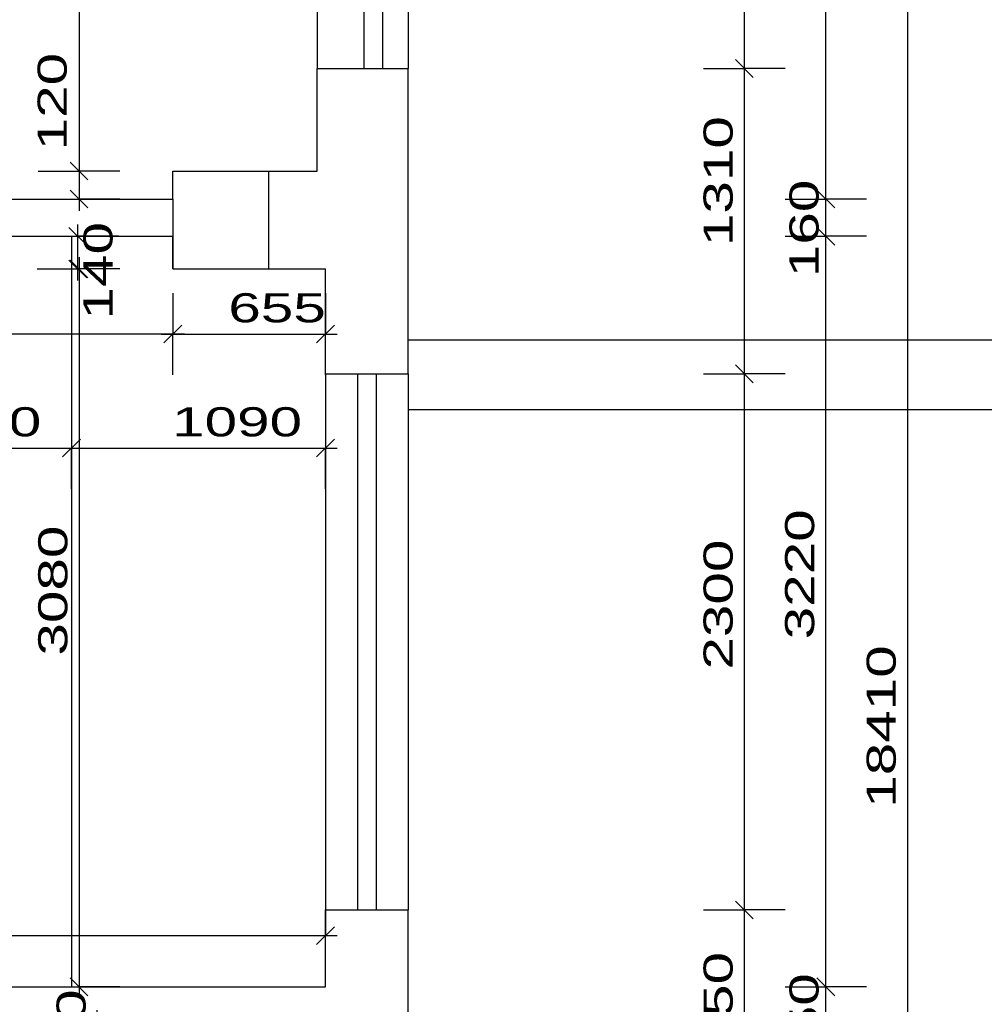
# Model space of a CAD drawing. Extents: x -196363 to 398972, y -489949 to -260582.
# Tile 66 of 256: x 85616 to 89756, y -380228 to -376003. Entities that reach past the tile are written whole.
import ezdxf

# ---------------------------------------------------------------- set-up
doc = ezdxf.new("R2010")
doc.units = 0
doc.header["$MEASUREMENT"] = 0
for name, color, linetype in [('koty', 1, 'Continuous'), ('noszdiv', 1, 'Continuous'), ('okna', 2, 'Continuous')]:
    doc.layers.add(name, color=color, linetype=linetype)
doc.styles.add('SPIRITTXTSTYLE1', font='ROMAN')
doc.dimstyles.new('SPIRITSTYLE206', dxfattribs={"dimtxt": 125, "dimasz": 12.7, "dimexe": 175, "dimexo": 1267.367798, "dimgap": 50, "dimtad": 1, "dimdec": 3, "dimzin": 0, "dimdsep": 46, "dimlunit": 7, "dimtxsty": 'SPIRITTXTSTYLE1', "dimblk1": '_TICKMARKS206', "dimblk2": '_TICKMARKS206', "dimsah": 1, "dimcen": 0.09, "dimdle": 50, "dimclrd": 1, "dimclre": 1, "dimclrt": 1, "dimadec": 0, "dimazin": 0, "dimtfac": 1, "dimtdec": 4, "dimtofl": 0, "dimtmove": 1, "dimatfit": 0, "dimfxl": 0, "dimtolj": 1, "dimtzin": 0, "dimarcsym": 0})
doc.dimstyles.new('SPIRITSTYLE211', dxfattribs={"dimtxt": 125, "dimasz": 12.7, "dimexe": 175, "dimexo": 1972.372803, "dimgap": 50, "dimtad": 1, "dimdec": 3, "dimzin": 0, "dimdsep": 46, "dimlunit": 7, "dimtxsty": 'SPIRITTXTSTYLE1', "dimblk1": '_TICKMARKS211', "dimblk2": '_TICKMARKS211', "dimsah": 1, "dimcen": 0.09, "dimdle": 50, "dimclrd": 1, "dimclre": 1, "dimclrt": 1, "dimadec": 0, "dimazin": 0, "dimtfac": 1, "dimtdec": 4, "dimtofl": 0, "dimtmove": 1, "dimatfit": 0, "dimfxl": 0, "dimtolj": 1, "dimtzin": 0, "dimarcsym": 0})
doc.dimstyles.new('SPIRITSTYLE212', dxfattribs={"dimtxt": 125, "dimasz": 12.7, "dimexe": 175, "dimexo": 3832.364746, "dimgap": 50, "dimtad": 1, "dimdec": 3, "dimzin": 0, "dimdsep": 46, "dimlunit": 7, "dimtxsty": 'SPIRITTXTSTYLE1', "dimblk1": '_TICKMARKS212', "dimblk2": '_TICKMARKS212', "dimsah": 1, "dimcen": 0.09, "dimdle": 50, "dimclrd": 1, "dimclre": 1, "dimclrt": 1, "dimadec": 0, "dimazin": 0, "dimtfac": 1, "dimtdec": 4, "dimtofl": 0, "dimtmove": 1, "dimatfit": 0, "dimfxl": 0, "dimtolj": 1, "dimtzin": 0, "dimarcsym": 0})
doc.dimstyles.new('SPIRITSTYLE213', dxfattribs={"dimtxt": 125, "dimasz": 12.7, "dimexe": 175, "dimexo": 3062.365234, "dimgap": 50, "dimtad": 1, "dimdec": 3, "dimzin": 0, "dimdsep": 46, "dimlunit": 7, "dimtxsty": 'SPIRITTXTSTYLE1', "dimblk1": '_TICKMARKS213', "dimblk2": '_TICKMARKS213', "dimsah": 1, "dimcen": 0.09, "dimdle": 50, "dimclrd": 1, "dimclre": 1, "dimclrt": 1, "dimadec": 0, "dimazin": 0, "dimtfac": 1, "dimtdec": 4, "dimtofl": 0, "dimtmove": 1, "dimatfit": 0, "dimfxl": 0, "dimtolj": 1, "dimtzin": 0, "dimarcsym": 0})
doc.dimstyles.new('SPIRITSTYLE214', dxfattribs={"dimtxt": 125, "dimasz": 12.7, "dimexe": 175, "dimexo": 2627.315674, "dimgap": 50, "dimtad": 1, "dimdec": 3, "dimzin": 0, "dimdsep": 46, "dimlunit": 7, "dimtxsty": 'SPIRITTXTSTYLE1', "dimblk1": '_TICKMARKS214', "dimblk2": '_TICKMARKS214', "dimsah": 1, "dimcen": 0.09, "dimdle": 50, "dimclrd": 1, "dimclre": 1, "dimclrt": 1, "dimadec": 0, "dimazin": 0, "dimtfac": 1, "dimtdec": 4, "dimtofl": 0, "dimtmove": 1, "dimatfit": 0, "dimfxl": 0, "dimtolj": 1, "dimtzin": 0, "dimarcsym": 0})
doc.dimstyles.new('SPIRITSTYLE216', dxfattribs={"dimtxt": 125, "dimasz": 12.7, "dimexe": 175, "dimexo": 1967.368408, "dimgap": 50, "dimtad": 1, "dimdec": 3, "dimzin": 0, "dimdsep": 46, "dimlunit": 7, "dimtxsty": 'SPIRITTXTSTYLE1', "dimblk1": '_TICKMARKS216', "dimblk2": '_TICKMARKS216', "dimsah": 1, "dimcen": 0.09, "dimdle": 50, "dimclrd": 1, "dimclre": 1, "dimclrt": 1, "dimadec": 0, "dimazin": 0, "dimtfac": 1, "dimtdec": 4, "dimtofl": 0, "dimtmove": 1, "dimatfit": 0, "dimfxl": 0, "dimtolj": 1, "dimtzin": 0, "dimarcsym": 0})
doc.dimstyles.new('SPIRITSTYLE26', dxfattribs={"dimtxt": 125, "dimasz": 12.7, "dimexe": 175, "dimexo": -175, "dimgap": 50, "dimtad": 1, "dimdec": 3, "dimzin": 0, "dimdsep": 46, "dimlunit": 7, "dimtxsty": 'SPIRITTXTSTYLE1', "dimblk1": '_TICKMARKS26', "dimblk2": '_TICKMARKS26', "dimsah": 1, "dimcen": 0.09, "dimdle": 50, "dimclrd": 1, "dimclre": 1, "dimclrt": 1, "dimadec": 0, "dimazin": 0, "dimtfac": 1, "dimtdec": 4, "dimtofl": 0, "dimtmove": 1, "dimatfit": 0, "dimfxl": 0, "dimtolj": 1, "dimtzin": 0, "dimarcsym": 0})
doc.dimstyles.new('SPIRITSTYLE274', dxfattribs={"dimtxt": 125, "dimasz": 12.7, "dimexe": 175, "dimexo": 154.139603, "dimgap": 50, "dimtad": 1, "dimdec": 3, "dimzin": 0, "dimdsep": 46, "dimlunit": 7, "dimtxsty": 'SPIRITTXTSTYLE1', "dimblk1": '_TICKMARKS274', "dimblk2": '_TICKMARKS274', "dimsah": 1, "dimcen": 0.09, "dimdle": 50, "dimclrd": 1, "dimclre": 1, "dimclrt": 1, "dimadec": 0, "dimazin": 0, "dimtfac": 1, "dimtdec": 4, "dimtofl": 0, "dimtmove": 1, "dimatfit": 0, "dimfxl": 0, "dimtolj": 1, "dimtzin": 0, "dimarcsym": 0})
doc.dimstyles.new('SPIRITSTYLE292', dxfattribs={"dimtxt": 125, "dimasz": 12.7, "dimexe": 175, "dimexo": 227.629684, "dimgap": 50, "dimtad": 1, "dimdec": 3, "dimzin": 0, "dimdsep": 46, "dimlunit": 7, "dimtxsty": 'SPIRITTXTSTYLE1', "dimblk1": '_TICKMARKS292', "dimblk2": '_TICKMARKS292', "dimsah": 1, "dimcen": 0.09, "dimdle": 50, "dimclrd": 1, "dimclre": 1, "dimclrt": 1, "dimadec": 0, "dimazin": 0, "dimtfac": 1, "dimtdec": 4, "dimtofl": 0, "dimtmove": 1, "dimatfit": 0, "dimfxl": 0, "dimtolj": 1, "dimtzin": 0, "dimarcsym": 0})
doc.dimstyles.new('SPIRITSTYLE293', dxfattribs={"dimtxt": 125, "dimasz": 12.7, "dimexe": 175, "dimexo": 307.575195, "dimgap": 50, "dimtad": 1, "dimdec": 3, "dimzin": 0, "dimdsep": 46, "dimlunit": 7, "dimtxsty": 'SPIRITTXTSTYLE1', "dimblk1": '_TICKMARKS293', "dimblk2": '_TICKMARKS293', "dimsah": 1, "dimcen": 0.09, "dimdle": 50, "dimclrd": 1, "dimclre": 1, "dimclrt": 1, "dimadec": 0, "dimazin": 0, "dimtfac": 1, "dimtdec": 4, "dimtofl": 0, "dimtmove": 1, "dimatfit": 0, "dimfxl": 0, "dimtolj": 1, "dimtzin": 0, "dimarcsym": 0})
doc.dimstyles.new('SPIRITSTYLE294', dxfattribs={"dimtxt": 125, "dimasz": 12.7, "dimexe": 175, "dimexo": 232.590622, "dimgap": 50, "dimtad": 1, "dimdec": 3, "dimzin": 0, "dimdsep": 46, "dimlunit": 7, "dimtxsty": 'SPIRITTXTSTYLE1', "dimblk1": '_TICKMARKS294', "dimblk2": '_TICKMARKS294', "dimsah": 1, "dimcen": 0.09, "dimdle": 50, "dimclrd": 1, "dimclre": 1, "dimclrt": 1, "dimadec": 0, "dimazin": 0, "dimtfac": 1, "dimtdec": 4, "dimtofl": 0, "dimtmove": 1, "dimatfit": 0, "dimfxl": 0, "dimtolj": 1, "dimtzin": 0, "dimarcsym": 0})
doc.dimstyles.new('SPIRITSTYLE295', dxfattribs={"dimtxt": 125, "dimasz": 12.7, "dimexe": 175, "dimexo": 104.201561, "dimgap": 50, "dimtad": 1, "dimdec": 3, "dimzin": 0, "dimdsep": 46, "dimlunit": 7, "dimtxsty": 'SPIRITTXTSTYLE1', "dimblk1": '_TICKMARKS295', "dimblk2": '_TICKMARKS295', "dimsah": 1, "dimcen": 0.09, "dimdle": 50, "dimclrd": 1, "dimclre": 1, "dimclrt": 1, "dimadec": 0, "dimazin": 0, "dimtfac": 1, "dimtdec": 4, "dimtofl": 0, "dimtmove": 1, "dimatfit": 0, "dimfxl": 0, "dimtolj": 1, "dimtzin": 0, "dimarcsym": 0})
doc.dimstyles.new('SPIRITSTYLE296', dxfattribs={"dimtxt": 125, "dimasz": 12.7, "dimexe": 175, "dimexo": 244.228561, "dimgap": 50, "dimtad": 1, "dimdec": 3, "dimzin": 0, "dimdsep": 46, "dimlunit": 7, "dimtxsty": 'SPIRITTXTSTYLE1', "dimblk1": '_TICKMARKS296', "dimblk2": '_TICKMARKS296', "dimsah": 1, "dimcen": 0.09, "dimdle": 50, "dimclrd": 1, "dimclre": 1, "dimclrt": 1, "dimadec": 0, "dimazin": 0, "dimtfac": 1, "dimtdec": 4, "dimtofl": 0, "dimtmove": 1, "dimatfit": 0, "dimfxl": 0, "dimtolj": 1, "dimtzin": 0, "dimarcsym": 0})
doc.dimstyles.new('SPIRITSTYLE302', dxfattribs={"dimtxt": 125, "dimasz": 12.7, "dimexe": 175, "dimexo": 44.546288, "dimgap": 50, "dimtad": 1, "dimdec": 3, "dimzin": 0, "dimdsep": 46, "dimlunit": 7, "dimtxsty": 'SPIRITTXTSTYLE1', "dimblk1": '_TICKMARKS302', "dimblk2": '_TICKMARKS302', "dimsah": 1, "dimcen": 0.09, "dimdle": 50, "dimclrd": 1, "dimclre": 1, "dimclrt": 1, "dimadec": 0, "dimazin": 0, "dimtfac": 1, "dimtdec": 4, "dimtofl": 0, "dimtmove": 1, "dimatfit": 0, "dimfxl": 0, "dimtolj": 1, "dimtzin": 0, "dimarcsym": 0})

# ---------------------------------------------------------------- blocks, each defined once
blk = doc.blocks.new('_TICKMARKS206')
at = {"color": 1, "linetype": 'Continuous'}
blk.add_line((-3, -3), (3, 3), dxfattribs=at)
blk = doc.blocks.new('*D380')
at = {"color": 1, "linetype": 'Continuous', "ltscale": 300}
for p, q in [((88725.9, -371362.9, 1723.8), (88725.9, -376262.9, 1723.8)), ((88550.9, -371412.9, 1723.8), (88725.9, -371412.9, 1723.8)), ((88900.9, -371412.9, 1723.8), (88725.9, -371412.9, 1723.8)), ((88550.9, -376212.9, 1723.8), (88725.9, -376212.9, 1723.8)), ((88900.9, -376212.9, 1723.8), (88725.9, -376212.9, 1723.8))]:
    blk.add_line(p, q, dxfattribs=at)
at = {"color": 1, "linetype": 'Continuous', "ltscale": 300, "xscale": 12.69999980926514, "yscale": 12.69999980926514, "zscale": 12.69999980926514}
for p, rotation in [((88725.9, -371412.9, 1723.8), 90.00000250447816), ((88725.9, -376212.9, 1723.8), -90.00000250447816)]:
    blk.add_blockref('_TICKMARKS206', p, dxfattribs=dict(at, rotation=rotation))
at = {"color": 1, "linetype": 'Continuous', "ltscale": 300, "style": 'SPIRITTXTSTYLE1', "width": 1.5}
blk.add_text('4800', height=125, rotation=450, dxfattribs=at).set_placement((88675.9, -373931.9, 1723.8))
blk = doc.blocks.new('*D381')
at = {"color": 1, "linetype": 'Continuous', "ltscale": 300}
for p, q in [((88725.9, -376162.9, 1723.8), (88725.9, -377572.9, 1723.8)), ((88550.9, -376212.9, 1723.8), (88725.9, -376212.9, 1723.8)), ((88900.9, -376212.9, 1723.8), (88725.9, -376212.9, 1723.8)), ((88550.9, -377522.9, 1723.8), (88725.9, -377522.9, 1723.8)), ((88900.9, -377522.9, 1723.8), (88725.9, -377522.9, 1723.8))]:
    blk.add_line(p, q, dxfattribs=at)
at = {"color": 1, "linetype": 'Continuous', "ltscale": 300, "xscale": 12.69999980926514, "yscale": 12.69999980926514, "zscale": 12.69999980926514}
for p, rotation in [((88725.9, -376212.9, 1723.8), 90.00000250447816), ((88725.9, -377522.9, 1723.8), -90.00000250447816)]:
    blk.add_blockref('_TICKMARKS206', p, dxfattribs=dict(at, rotation=rotation))
at = {"color": 1, "linetype": 'Continuous', "ltscale": 300, "style": 'SPIRITTXTSTYLE1', "width": 1.5}
blk.add_text('1310', height=125, rotation=450, dxfattribs=at).set_placement((88675.9, -376975, 1723.8))
blk = doc.blocks.new('*D382')
at = {"color": 1, "linetype": 'Continuous', "ltscale": 300}
for p, q in [((88725.9, -377472.9, 1723.8), (88725.9, -379872.9, 1723.8)), ((88550.9, -377522.9, 1723.8), (88725.9, -377522.9, 1723.8)), ((88900.9, -377522.9, 1723.8), (88725.9, -377522.9, 1723.8)), ((88550.9, -379822.9, 1723.8), (88725.9, -379822.9, 1723.8)), ((88900.9, -379822.9, 1723.8), (88725.9, -379822.9, 1723.8))]:
    blk.add_line(p, q, dxfattribs=at)
at = {"color": 1, "linetype": 'Continuous', "ltscale": 300, "xscale": 12.69999980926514, "yscale": 12.69999980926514, "zscale": 12.69999980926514}
for p, rotation in [((88725.9, -377522.9, 1723.8), 90.00000250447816), ((88725.9, -379822.9, 1723.8), -90.00000250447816)]:
    blk.add_blockref('_TICKMARKS206', p, dxfattribs=dict(at, rotation=rotation))
at = {"color": 1, "linetype": 'Continuous', "ltscale": 300, "style": 'SPIRITTXTSTYLE1', "width": 1.5}
blk.add_text('2300', height=125, rotation=450, dxfattribs=at).set_placement((88675.9, -378791.9, 1723.8))
blk = doc.blocks.new('*D383')
at = {"color": 1, "linetype": 'Continuous', "ltscale": 300}
for p, q in [((88725.9, -379772.9, 1723.8), (88725.9, -381122.9, 1723.8)), ((88550.9, -379822.9, 1723.8), (88725.9, -379822.9, 1723.8)), ((88900.9, -379822.9, 1723.8), (88725.9, -379822.9, 1723.8)), ((88550.9, -381072.9, 1723.8), (88725.9, -381072.9, 1723.8)), ((88900.9, -381072.9, 1723.8), (88725.9, -381072.9, 1723.8))]:
    blk.add_line(p, q, dxfattribs=at)
at = {"color": 1, "linetype": 'Continuous', "ltscale": 300, "xscale": 12.69999980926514, "yscale": 12.69999980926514, "zscale": 12.69999980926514}
for p, rotation in [((88725.9, -379822.9, 1723.8), 90.00000250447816), ((88725.9, -381072.9, 1723.8), -90.00000250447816)]:
    blk.add_blockref('_TICKMARKS206', p, dxfattribs=dict(at, rotation=rotation))
at = {"color": 1, "linetype": 'Continuous', "ltscale": 300, "style": 'SPIRITTXTSTYLE1', "width": 1.5}
blk.add_text('1250', height=125, rotation=450, dxfattribs=at).set_placement((88675.9, -380561, 1723.8))
blk = doc.blocks.new('_TICKMARKS212')
at = {"color": 1, "linetype": 'Continuous'}
blk.add_line((-3, -3), (3, 3), dxfattribs=at)
blk = doc.blocks.new('*D392')
at = {"color": 1, "linetype": 'Continuous', "ltscale": 300}
for p, q in [((89075.9, -380352.9, 1723.8), (89075.9, -380102.9, 1723.8)), ((88900.9, -380152.9, 1723.8), (89075.9, -380152.9, 1723.8)), ((89250.9, -380152.9, 1723.8), (89075.9, -380152.9, 1723.8)), ((88900.9, -380302.9, 1723.8), (89075.9, -380302.9, 1723.8)), ((89250.9, -380302.9, 1723.8), (89075.9, -380302.9, 1723.8))]:
    blk.add_line(p, q, dxfattribs=at)
at = {"color": 1, "linetype": 'Continuous', "ltscale": 300, "xscale": 12.69999980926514, "yscale": 12.69999980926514, "zscale": 12.69999980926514}
for p, rotation in [((89075.9, -380152.9, 1723.8), 90.00000250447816), ((89075.9, -380302.9, 1723.8), 270.0000006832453)]:
    blk.add_blockref('_TICKMARKS212', p, dxfattribs=dict(at, rotation=rotation))
at = {"color": 1, "linetype": 'Continuous', "ltscale": 300, "style": 'SPIRITTXTSTYLE1', "width": 1.5}
blk.add_text('150', height=125, rotation=90, dxfattribs=at).set_placement((89044.7, -380512.8, 1723.8))
blk = doc.blocks.new('_TICKMARKS211')
at = {"color": 1, "linetype": 'Continuous'}
blk.add_line((-3, -3), (3, 3), dxfattribs=at)
blk = doc.blocks.new('*D393')
at = {"color": 1, "linetype": 'Continuous', "ltscale": 300}
for p, q in [((89075.9, -380202.9, 1723.8), (89075.9, -376882.9, 1723.8)), ((88900.9, -376932.9, 1723.8), (89075.9, -376932.9, 1723.8)), ((89250.9, -376932.9, 1723.8), (89075.9, -376932.9, 1723.8)), ((88900.9, -380152.9, 1723.8), (89075.9, -380152.9, 1723.8)), ((89250.9, -380152.9, 1723.8), (89075.9, -380152.9, 1723.8))]:
    blk.add_line(p, q, dxfattribs=at)
at = {"color": 1, "linetype": 'Continuous', "ltscale": 300, "xscale": 12.69999980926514, "yscale": 12.69999980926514, "zscale": 12.69999980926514}
for p, rotation in [((89075.9, -376932.9, 1723.8), 90.00000250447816), ((89075.9, -380152.9, 1723.8), 270.0000006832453)]:
    blk.add_blockref('_TICKMARKS211', p, dxfattribs=dict(at, rotation=rotation))
at = {"color": 1, "linetype": 'Continuous', "ltscale": 300, "style": 'SPIRITTXTSTYLE1', "width": 1.5}
blk.add_text('3220', height=125, rotation=90, dxfattribs=at).set_placement((89025.9, -378661.9, 1723.8))
blk = doc.blocks.new('_TICKMARKS213')
at = {"color": 1, "linetype": 'Continuous'}
blk.add_line((-3, -3), (3, 3), dxfattribs=at)
blk = doc.blocks.new('*D394')
at = {"color": 1, "linetype": 'Continuous', "ltscale": 300}
for p, q in [((89075.9, -376982.9, 1723.8), (89075.9, -376722.9, 1723.8)), ((88900.9, -376772.9, 1723.8), (89075.9, -376772.9, 1723.8)), ((89250.9, -376772.9, 1723.8), (89075.9, -376772.9, 1723.8)), ((88900.9, -376932.9, 1723.8), (89075.9, -376932.9, 1723.8)), ((89250.9, -376932.9, 1723.8), (89075.9, -376932.9, 1723.8))]:
    blk.add_line(p, q, dxfattribs=at)
at = {"color": 1, "linetype": 'Continuous', "ltscale": 300, "xscale": 12.69999980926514, "yscale": 12.69999980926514, "zscale": 12.69999980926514}
for p, rotation in [((89075.9, -376772.9, 1723.8), 90.00000250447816), ((89075.9, -376932.9, 1723.8), 270.0000006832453)]:
    blk.add_blockref('_TICKMARKS213', p, dxfattribs=dict(at, rotation=rotation))
at = {"color": 1, "linetype": 'Continuous', "ltscale": 300, "style": 'SPIRITTXTSTYLE1', "width": 1.5}
blk.add_text('160', height=125, rotation=90, dxfattribs=at).set_placement((89044.7, -377108.2, 1723.8))
blk = doc.blocks.new('_TICKMARKS214')
at = {"color": 1, "linetype": 'Continuous'}
blk.add_line((-3, -3), (3, 3), dxfattribs=at)
blk = doc.blocks.new('*D395')
at = {"color": 1, "linetype": 'Continuous', "ltscale": 300}
for p, q in [((89075.9, -376822.9, 1723.8), (89075.9, -370507.9, 1723.8)), ((88900.9, -370557.9, 1723.8), (89075.9, -370557.9, 1723.8)), ((89250.9, -370557.9, 1723.8), (89075.9, -370557.9, 1723.8)), ((88900.9, -376772.9, 1723.8), (89075.9, -376772.9, 1723.8)), ((89250.9, -376772.9, 1723.8), (89075.9, -376772.9, 1723.8))]:
    blk.add_line(p, q, dxfattribs=at)
at = {"color": 1, "linetype": 'Continuous', "ltscale": 300, "xscale": 12.69999980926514, "yscale": 12.69999980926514, "zscale": 12.69999980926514}
for p, rotation in [((89075.9, -370557.9, 1723.8), 90.00000250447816), ((89075.9, -376772.9, 1723.8), 270.0000006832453)]:
    blk.add_blockref('_TICKMARKS214', p, dxfattribs=dict(at, rotation=rotation))
at = {"color": 1, "linetype": 'Continuous', "ltscale": 300, "style": 'SPIRITTXTSTYLE1', "width": 1.5}
blk.add_text('6215', height=125, rotation=90, dxfattribs=at).set_placement((89025.9, -373778.5, 1723.8))
blk = doc.blocks.new('_TICKMARKS216')
at = {"color": 1, "linetype": 'Continuous'}
blk.add_line((-3, -3), (3, 3), dxfattribs=at)
blk = doc.blocks.new('*D397')
at = {"color": 1, "linetype": 'Continuous', "ltscale": 300}
for p, q in [((89425.9, -369992.9, 1723.8), (89425.9, -388502.9, 1723.8)), ((89250.9, -370042.9, 1723.8), (89425.9, -370042.9, 1723.8)), ((89600.9, -370042.9, 1723.8), (89425.9, -370042.9, 1723.8)), ((89250.9, -388452.9, 1723.8), (89425.9, -388452.9, 1723.8)), ((89600.9, -388452.9, 1723.8), (89425.9, -388452.9, 1723.8))]:
    blk.add_line(p, q, dxfattribs=at)
at = {"color": 1, "linetype": 'Continuous', "ltscale": 300, "xscale": 12.69999980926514, "yscale": 12.69999980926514, "zscale": 12.69999980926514}
for p, rotation in [((89425.9, -370042.9, 1723.8), 90.00000250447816), ((89425.9, -388452.9, 1723.8), -90.00000250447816)]:
    blk.add_blockref('_TICKMARKS216', p, dxfattribs=dict(at, rotation=rotation))
at = {"color": 1, "linetype": 'Continuous', "ltscale": 300, "style": 'SPIRITTXTSTYLE1', "width": 1.5}
blk.add_text('18410', height=125, rotation=450, dxfattribs=at).set_placement((89375.9, -379384.8, 1723.8))
blk = doc.blocks.new('_TICKMARKS274')
at = {"color": 1, "linetype": 'Continuous'}
blk.add_line((-3, -3), (3, 3), dxfattribs=at)
blk = doc.blocks.new('*D514')
at = {"color": 1, "linetype": 'Continuous', "ltscale": 300}
for p, q in [((85949.4, -380732.9, 1723.8), (85949.4, -380252.9, 1723.8)), ((85774.4, -380302.9, 1723.8), (85949.4, -380302.9, 1723.8)), ((86124.4, -380302.9, 1723.8), (85949.4, -380302.9, 1723.8)), ((85774.4, -380682.9, 1723.8), (85949.4, -380682.9, 1723.8)), ((86124.4, -380682.9, 1723.8), (85949.4, -380682.9, 1723.8))]:
    blk.add_line(p, q, dxfattribs=at)
at = {"color": 1, "linetype": 'Continuous', "ltscale": 300, "xscale": 12.69999980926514, "yscale": 12.69999980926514, "zscale": 12.69999980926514}
for p, rotation in [((85949.4, -380302.9, 1723.8), 90.00000250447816), ((85949.4, -380682.9, 1723.8), 270.0000006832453)]:
    blk.add_blockref('_TICKMARKS274', p, dxfattribs=dict(at, rotation=rotation))
at = {"color": 1, "linetype": 'Continuous', "ltscale": 300, "style": 'SPIRITTXTSTYLE1', "width": 1.5}
blk.add_text('380', height=125, rotation=90, dxfattribs=at).set_placement((85899.4, -380582.2, 1723.8))
blk = doc.blocks.new('_TICKMARKS292')
at = {"color": 1, "linetype": 'Continuous'}
blk.add_line((-3, -3), (3, 3), dxfattribs=at)
blk = doc.blocks.new('*D543')
at = {"color": 1, "linetype": 'Continuous', "ltscale": 300}
for p, q in [((85871, -371067.9, 1723.8), (85871, -376702.9, 1723.8)), ((85696, -371117.9, 1723.8), (85871, -371117.9, 1723.8)), ((86046, -371117.9, 1723.8), (85871, -371117.9, 1723.8)), ((85696, -376652.9, 1723.8), (85871, -376652.9, 1723.8)), ((86046, -376652.9, 1723.8), (85871, -376652.9, 1723.8))]:
    blk.add_line(p, q, dxfattribs=at)
at = {"color": 1, "linetype": 'Continuous', "ltscale": 300, "xscale": 12.69999980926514, "yscale": 12.69999980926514, "zscale": 12.69999980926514}
for p, rotation in [((85871, -371117.9, 1723.8), 90.00000250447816), ((85871, -376652.9, 1723.8), -90.00000250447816)]:
    blk.add_blockref('_TICKMARKS292', p, dxfattribs=dict(at, rotation=rotation))
at = {"color": 1, "linetype": 'Continuous', "ltscale": 300, "style": 'SPIRITTXTSTYLE1', "width": 1.5}
blk.add_text('5535', height=125, rotation=450, dxfattribs=at).set_placement((85821, -374004.4, 1723.8))
blk = doc.blocks.new('_TICKMARKS293')
at = {"color": 1, "linetype": 'Continuous'}
blk.add_line((-3, -3), (3, 3), dxfattribs=at)
blk = doc.blocks.new('*D544')
at = {"color": 1, "linetype": 'Continuous', "ltscale": 300}
for p, q in [((85871, -376602.9, 1723.8), (85871, -376822.9, 1723.8)), ((85696, -376652.9, 1723.8), (85871, -376652.9, 1723.8)), ((86046, -376652.9, 1723.8), (85871, -376652.9, 1723.8)), ((85696, -376772.9, 1723.8), (85871, -376772.9, 1723.8)), ((86046, -376772.9, 1723.8), (85871, -376772.9, 1723.8))]:
    blk.add_line(p, q, dxfattribs=at)
at = {"color": 1, "linetype": 'Continuous', "ltscale": 300, "xscale": 12.69999980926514, "yscale": 12.69999980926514, "zscale": 12.69999980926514}
for p, rotation in [((85871, -376652.9, 1723.8), 90.00000250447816), ((85871, -376772.9, 1723.8), -90.00000250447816)]:
    blk.add_blockref('_TICKMARKS293', p, dxfattribs=dict(at, rotation=rotation))
at = {"color": 1, "linetype": 'Continuous', "ltscale": 300, "style": 'SPIRITTXTSTYLE1', "width": 1.5}
blk.add_text('120', height=125, rotation=450, dxfattribs=at).set_placement((85818.2, -376564.2, 1723.8))
blk = doc.blocks.new('_TICKMARKS294')
at = {"color": 1, "linetype": 'Continuous'}
blk.add_line((-3, -3), (3, 3), dxfattribs=at)
blk = doc.blocks.new('*D545')
at = {"color": 1, "linetype": 'Continuous', "ltscale": 300}
for p, q in [((85866, -377122.9, 1723.8), (85866, -376882.9, 1723.8)), ((85691, -376932.9, 1723.8), (85866, -376932.9, 1723.8)), ((86041, -376932.9, 1723.8), (85866, -376932.9, 1723.8)), ((85691, -377072.9, 1723.8), (85866, -377072.9, 1723.8)), ((86041, -377072.9, 1723.8), (85866, -377072.9, 1723.8))]:
    blk.add_line(p, q, dxfattribs=at)
at = {"color": 1, "linetype": 'Continuous', "ltscale": 300, "xscale": 12.69999980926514, "yscale": 12.69999980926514, "zscale": 12.69999980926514}
for p, rotation in [((85866, -376932.9, 1723.8), 90.00000250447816), ((85866, -377072.9, 1723.8), 270.0000006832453)]:
    blk.add_blockref('_TICKMARKS294', p, dxfattribs=dict(at, rotation=rotation))
at = {"color": 1, "linetype": 'Continuous', "ltscale": 300, "style": 'SPIRITTXTSTYLE1', "width": 1.5}
blk.add_text('140', height=125, rotation=90, dxfattribs=at).set_placement((86014.8, -377289.8, 1723.8))
blk = doc.blocks.new('*D546')
at = {"color": 1, "linetype": 'Continuous', "ltscale": 300}
for p, q in [((85871, -377022.9, 1723.8), (85871, -380202.9, 1723.8)), ((85696, -377072.9, 1723.8), (85871, -377072.9, 1723.8)), ((86046, -377072.9, 1723.8), (85871, -377072.9, 1723.8)), ((85696, -380152.9, 1723.8), (85871, -380152.9, 1723.8)), ((86046, -380152.9, 1723.8), (85871, -380152.9, 1723.8))]:
    blk.add_line(p, q, dxfattribs=at)
at = {"color": 1, "linetype": 'Continuous', "ltscale": 300, "xscale": 12.69999980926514, "yscale": 12.69999980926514, "zscale": 12.69999980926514}
for p, rotation in [((85871, -377072.9, 1723.8), 90.00000250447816), ((85871, -380152.9, 1723.8), -90.00000250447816)]:
    blk.add_blockref('_TICKMARKS292', p, dxfattribs=dict(at, rotation=rotation))
at = {"color": 1, "linetype": 'Continuous', "ltscale": 300, "style": 'SPIRITTXTSTYLE1', "width": 1.5}
blk.add_text('3080', height=125, rotation=450, dxfattribs=at).set_placement((85821, -378731.9, 1723.8))
blk = doc.blocks.new('_TICKMARKS295')
at = {"color": 1, "linetype": 'Continuous'}
blk.add_line((-3, -3), (3, 3), dxfattribs=at)
blk = doc.blocks.new('*D547')
at = {"color": 1, "linetype": 'Continuous', "ltscale": 300}
for p, q in [((86273.6, -377177.1, 1723.8), (86273.6, -377352.1, 1723.8)), ((86928.6, -377177.1, 1723.8), (86928.6, -377352.1, 1723.8)), ((86223.6, -377352.1, 1723.8), (86978.6, -377352.1, 1723.8)), ((86273.6, -377527.1, 1723.8), (86273.6, -377352.1, 1723.8)), ((86928.6, -377527.1, 1723.8), (86928.6, -377352.1, 1723.8))]:
    blk.add_line(p, q, dxfattribs=at)
at = {"color": 1, "linetype": 'Continuous', "ltscale": 300, "xscale": 12.69999980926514, "yscale": 12.69999980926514, "zscale": 12.69999980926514, "rotation": 180.0000050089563}
blk.add_blockref('_TICKMARKS295', (86273.6, -377352.1, 1723.8), dxfattribs=at)
at = {"color": 1, "linetype": 'Continuous', "ltscale": 300, "xscale": 12.69999980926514, "yscale": 12.69999980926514, "zscale": 12.69999980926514}
blk.add_blockref('_TICKMARKS295', (86928.6, -377352.1, 1723.8), dxfattribs=at)
at = {"color": 1, "linetype": 'Continuous', "ltscale": 300, "style": 'SPIRITTXTSTYLE1', "width": 1.5}
blk.add_text('655', height=125, dxfattribs=at).set_placement((86511.8, -377302.1, 1723.8))
blk = doc.blocks.new('_TICKMARKS296')
at = {"color": 1, "linetype": 'Continuous'}
blk.add_line((-3, -3), (3, 3), dxfattribs=at)
blk = doc.blocks.new('*D548')
at = {"color": 1, "linetype": 'Continuous', "ltscale": 300}
for p, q in [((82563.5625, -377177.09375, 1723.80005), (82563.5625, -377352.0625, 1723.80005)), ((86273.625, -377177.09375, 1723.80005), (86273.625, -377352.0625, 1723.80005)), ((86323.625, -377352.0625, 1723.80005), (82513.5625, -377352.0625, 1723.80005)), ((82563.5625, -377527.0625, 1723.80005), (82563.5625, -377352.0625, 1723.80005)), ((86273.625, -377527.0625, 1723.80005), (86273.625, -377352.0625, 1723.80005))]:
    blk.add_line(p, q, dxfattribs=at)
at = {"color": 1, "linetype": 'Continuous', "ltscale": 300, "xscale": 12.69999980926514, "yscale": 12.69999980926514, "zscale": 12.69999980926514}
for p, rotation in [((82563.5625, -377352.0625, 1723.80005), 180.0000050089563), ((86273.625, -377352.0625, 1723.80005), 360.0000100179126)]:
    blk.add_blockref('_TICKMARKS296', p, dxfattribs=dict(at, rotation=rotation))
at = {"color": 1, "linetype": 'Continuous', "ltscale": 300, "style": 'SPIRITTXTSTYLE1', "width": 1.5}
blk.add_text('3710', height=125, rotation=360.00001002, dxfattribs=at).set_placement((84305.5, -377302.09375, 1723.80005))
blk = doc.blocks.new('_TICKMARKS26')
at = {"color": 1, "linetype": 'Continuous'}
blk.add_line((-3, -3), (3, 3), dxfattribs=at)
blk = doc.blocks.new('*D550')
at = {"color": 1, "linetype": 'Continuous', "ltscale": 300}
for p, q in [((84678.6, -377666.2, 1723.8), (84678.6, -377841.2, 1723.8)), ((85838.6, -377666.2, 1723.8), (85838.6, -377841.2, 1723.8)), ((84628.6, -377841.2, 1723.8), (85888.6, -377841.2, 1723.8)), ((84678.6, -378016.2, 1723.8), (84678.6, -377841.2, 1723.8)), ((85838.6, -378016.2, 1723.8), (85838.6, -377841.2, 1723.8))]:
    blk.add_line(p, q, dxfattribs=at)
at = {"color": 1, "linetype": 'Continuous', "ltscale": 300, "xscale": 12.69999980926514, "yscale": 12.69999980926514, "zscale": 12.69999980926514, "rotation": 180.0000050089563}
blk.add_blockref('_TICKMARKS26', (84678.6, -377841.2, 1723.8), dxfattribs=at)
at = {"color": 1, "linetype": 'Continuous', "ltscale": 300, "xscale": 12.69999980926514, "yscale": 12.69999980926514, "zscale": 12.69999980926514}
blk.add_blockref('_TICKMARKS26', (85838.6, -377841.2, 1723.8), dxfattribs=at)
at = {"color": 1, "linetype": 'Continuous', "ltscale": 300, "style": 'SPIRITTXTSTYLE1', "width": 1.5}
blk.add_text('1160', height=125, dxfattribs=at).set_placement((85151.4, -377791.2, 1723.8))
blk = doc.blocks.new('*D551')
at = {"color": 1, "linetype": 'Continuous', "ltscale": 300}
for p, q in [((85838.6, -377666.2, 1723.8), (85838.6, -377841.2, 1723.8)), ((86928.6, -377666.2, 1723.8), (86928.6, -377841.2, 1723.8)), ((85788.6, -377841.2, 1723.8), (86978.6, -377841.2, 1723.8)), ((85838.6, -378016.2, 1723.8), (85838.6, -377841.2, 1723.8)), ((86928.6, -378016.2, 1723.8), (86928.6, -377841.2, 1723.8))]:
    blk.add_line(p, q, dxfattribs=at)
at = {"color": 1, "linetype": 'Continuous', "ltscale": 300, "xscale": 12.69999980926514, "yscale": 12.69999980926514, "zscale": 12.69999980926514, "rotation": 180.0000050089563}
blk.add_blockref('_TICKMARKS26', (85838.6, -377841.2, 1723.8), dxfattribs=at)
at = {"color": 1, "linetype": 'Continuous', "ltscale": 300, "xscale": 12.69999980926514, "yscale": 12.69999980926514, "zscale": 12.69999980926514}
blk.add_blockref('_TICKMARKS26', (86928.6, -377841.2, 1723.8), dxfattribs=at)
at = {"color": 1, "linetype": 'Continuous', "ltscale": 300, "style": 'SPIRITTXTSTYLE1', "width": 1.5}
blk.add_text('1090', height=125, dxfattribs=at).set_placement((86270.5, -377791.2, 1723.8))
blk = doc.blocks.new('_TICKMARKS302')
at = {"color": 1, "linetype": 'Continuous'}
blk.add_line((-3, -3), (3, 3), dxfattribs=at)
blk = doc.blocks.new('*D558')
at = {"color": 1, "linetype": 'Continuous', "ltscale": 300}
for p, q in [((82803.6, -379758.3, 1723.8), (82803.6, -379933.3, 1723.8)), ((86928.6, -379758.3, 1723.8), (86928.6, -379933.3, 1723.8)), ((82753.6, -379933.3, 1723.8), (86978.6, -379933.3, 1723.8)), ((82803.6, -380108.3, 1723.8), (82803.6, -379933.3, 1723.8)), ((86928.6, -380108.3, 1723.8), (86928.6, -379933.3, 1723.8))]:
    blk.add_line(p, q, dxfattribs=at)
at = {"color": 1, "linetype": 'Continuous', "ltscale": 300, "xscale": 12.69999980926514, "yscale": 12.69999980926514, "zscale": 12.69999980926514, "rotation": 180.0000050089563}
blk.add_blockref('_TICKMARKS302', (82803.6, -379933.3, 1723.8), dxfattribs=at)
at = {"color": 1, "linetype": 'Continuous', "ltscale": 300, "xscale": 12.69999980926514, "yscale": 12.69999980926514, "zscale": 12.69999980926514}
blk.add_blockref('_TICKMARKS302', (86928.6, -379933.3, 1723.8), dxfattribs=at)
at = {"color": 1, "linetype": 'Continuous', "ltscale": 300, "style": 'SPIRITTXTSTYLE1', "width": 1.5}
blk.add_text('4125', height=125, dxfattribs=at).set_placement((84753, -379883.3, 1723.8))

msp = doc.modelspace()

# ---------------------------------------------------------------- linework, layer by layer
at = {"layer": 'noszdiv', "color": 1, "linetype": 'Continuous', "ltscale": 300}
for p, q in [((86893.64062, -376652.875, 2623.80005), (86893.64062, -376212.875, 2623.80005)), ((86893.64062, -376212.875, 2623.80005), (87283.57031, -376212.875, 2623.80005)), ((87283.57031, -377522.875, 2623.80005), (87283.57031, -376212.875, 2623.80005)), ((86273.625, -376652.875, 2623.80005), (86893.64062, -376652.875, 2623.80005)), ((86273.625, -376772.875, 2623.80005), (86273.625, -376652.875, 2623.80005)), ((86683.57812, -376652.875, 2623.80005), (86683.57812, -377072.875, 2623.80005)), ((82723.57812, -376772.875, 2623.80005), (86273.625, -376772.875, 2623.80005)), ((86273.625, -376772.875, 2623.80005), (86273.625, -377072.875, 2623.80005)), ((82563.5625, -376932.875, 2623.80005), (86273.625, -376932.875, 2623.80005)), ((85838.57812, -376932.875, 2623.80005), (85838.57812, -380152.875, 2623.80005)), ((86273.625, -377072.875, 2623.80005), (86273.625, -376932.875, 2623.80005)), ((86273.625, -377072.875, 2623.80005), (86928.57031, -377072.875, 2623.80005)), ((86928.57031, -377522.875, 2623.80005), (86928.57031, -377072.875, 2623.80005)), ((94053.60156, -377377.875, 2623.80005), (87283.57031, -377377.875, 2623.80005)), ((86928.57031, -377522.875, 2623.80005), (87283.57031, -377522.875, 2623.80005)), ((94353.60156, -377677.875, 2623.80005), (87283.57031, -377677.875, 2623.80005)), ((86928.57031, -380152.875, 2623.80005), (86928.57031, -379822.875, 2623.80005)), ((86928.57031, -379822.875, 2623.80005), (87283.57031, -379822.875, 2623.80005)), ((87283.57031, -381072.875, 2623.80005), (87283.57031, -379822.875, 2623.80005)), ((82438.57031, -380152.875, 2623.80005), (86928.57031, -380152.875, 2623.80005))]:
    msp.add_line(p, q, dxfattribs=at)
at = {"layer": 'okna', "color": 7, "linetype": 'Continuous', "ltscale": 300}
for p, q in [((86893.64062, -371412.875, 3447.6001), (86893.64062, -376212.875, 3447.6001)), ((87093.57031, -371412.875, 3523.80005), (87093.57031, -376212.875, 3523.80005)), ((87173.5625, -371412.875, 3523.80005), (87173.5625, -376212.875, 3523.80005)), ((87283.57031, -371412.875, 3447.6001), (87283.57031, -376212.875, 3447.6001)), ((86928.57031, -377522.875, 3447.6001), (86928.57031, -379822.875, 3447.6001)), ((87066.08594, -377522.875, 3523.80005), (87066.08594, -379822.875, 3523.80005)), ((87146.07812, -377522.875, 3523.80005), (87146.07812, -379822.875, 3523.80005)), ((87283.57031, -377522.875, 3447.6001), (87283.57031, -379822.875, 3447.6001))]:
    msp.add_line(p, q, dxfattribs=at)

# ---------------------------------------------------------------- dimensions: what is measured, and where the dimension line sits
at = {"layer": 'koty', "color": 1, "linetype": 'Continuous', "ltscale": 300}
for base, p1, p2, dimstyle, picture, middle in [((89425.9375, -370042.90625, 1723.80005), (87283.57031, -370042.90625, 1723.80005), (87283.57031, -388452.875, 1723.80005), 'SPIRITSTYLE216', '*D397', (89425.9375, -379247.90625, 1723.80005)), ((89075.9375, -376772.875, 1723.80005), (86273.625, -376772.875, 1723.80005), (86263.625, -370557.90625, 1723.80005), 'SPIRITSTYLE214', '*D395', (89075.9375, -373665.40625, 1723.80005)), ((85870.99219, -371117.875, 1723.80005), (86273.625, -371117.875, 1723.80005), (86273.625, -376652.875, 1723.80005), 'SPIRITSTYLE292', '*D543', (85870.99219, -373885.375, 1723.80005)), ((88725.9375, -371412.875, 1723.80005), (87283.57031, -371412.875, 1723.80005), (87173.5625, -376212.875, 1723.80005), 'SPIRITSTYLE206', '*D380', (88725.9375, -373812.875, 1723.80005)), ((88725.9375, -376212.875, 1723.80005), (87283.57031, -376212.875, 1723.80005), (87283.57031, -377522.875, 1723.80005), 'SPIRITSTYLE206', '*D381', (88725.9375, -376867.875, 1723.80005)), ((89075.9375, -380152.875, 1723.80005), (86928.57031, -380152.875, 1723.80005), (86273.625, -376932.875, 1723.80005), 'SPIRITSTYLE211', '*D393', (89075.9375, -378542.875, 1723.80005)), ((85870.99219, -377072.875, 1723.80005), (86273.625, -377072.875, 1723.80005), (86278.58594, -380152.875, 1723.80005), 'SPIRITSTYLE292', '*D546', (85870.99219, -378612.875, 1723.80005)), ((88725.9375, -377522.875, 1723.80005), (87283.57031, -377522.875, 1723.80005), (87283.57031, -379822.875, 1723.80005), 'SPIRITSTYLE206', '*D382', (88725.9375, -378672.875, 1723.80005)), ((88725.9375, -379822.875, 1723.80005), (87283.57031, -379822.875, 1723.80005), (87283.57031, -381072.875, 1723.80005), 'SPIRITSTYLE206', '*D383', (88725.9375, -380447.875, 1723.80005)), ((85949.44531, -380682.875, 1723.80005), (86278.58594, -380682.875, 1723.80005), (86278.58594, -380302.875, 1723.80005), 'SPIRITSTYLE274', '*D514', (85949.44531, -380492.875, 1723.80005))]:
    dim = msp.add_linear_dim(base=base, p1=p1, p2=p2, angle=90.0000025, dimstyle=dimstyle, dxfattribs=at)
    dim.commit()
    dim.dimension.update_dxf_attribs({"geometry": picture, "text_midpoint": middle})
for base, p1, p2, dimstyle, picture, middle in [((85870.99219, -376652.875, 1723.80005), (86353.57031, -376652.875, 1723.80005), (86353.57031, -376772.875, 1723.80005), 'SPIRITSTYLE293', '*D544', (85955.10156, -376564.1875)), ((89075.9375, -376932.875, 1723.80005), (85838.57812, -376932.875, 1723.80005), (85838.57812, -376772.875, 1723.80005), 'SPIRITSTYLE213', '*D394', (88895.89844, -377108.25)), ((85866.03125, -377072.875, 1723.80005), (86273.625, -377072.875, 1723.80005), (86273.625, -376932.875, 1723.80005), 'SPIRITSTYLE294', '*D545', (85866.02344, -377289.75)), ((89075.9375, -380302.875, 1723.80005), (85068.57812, -380302.875, 1723.80005), (85068.57812, -380152.875, 1723.80005), 'SPIRITSTYLE212', '*D392', (88895.89844, -380512.8125))]:
    dim = msp.add_linear_dim(base=base, p1=p1, p2=p2, angle=90.0000025, dimstyle=dimstyle, dxfattribs=at)
    dim.commit()
    dim.dimension.update_dxf_attribs({"geometry": picture, "text_midpoint": middle, "dimtype": 160})
for base, p1, p2, dimstyle, picture, middle in [((86278.5859375, -377352.0625, 1723.8000488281), (86273.625, -376932.875, 1723.8000488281), (82563.5625, -376932.875, 1723.8000488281), 'SPIRITSTYLE296', '*D548', (84418.59375, -377352.0625, 1723.8000488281)), ((86278.58594, -377352.0625, 1723.80005), (86273.625, -377072.875, 1723.80005), (86928.57031, -377072.875, 1723.80005), 'SPIRITSTYLE295', '*D547', (86601.09375, -377352.0625, 1723.80005)), ((84678.58594, -377841.1875, 1723.80005), (84678.58594, -377841.1875, 1723.80005), (85838.57812, -377841.1875, 1723.80005), 'SPIRITSTYLE26', '*D550', (85258.57812, -377841.1875, 1723.80005)), ((85838.57812, -377841.1875, 1723.80005), (85838.57812, -377841.1875, 1723.80005), (86928.57031, -377841.1875, 1723.80005), 'SPIRITSTYLE26', '*D551', (86383.57031, -377841.1875, 1723.80005)), ((82803.57031, -379933.3125, 1723.80005), (82803.57031, -380152.875, 1723.80005), (86928.57031, -380152.875, 1723.80005), 'SPIRITSTYLE302', '*D558', (84866.07031, -379933.3125, 1723.80005))]:
    dim = msp.add_linear_dim(base=base, p1=p1, p2=p2, dimstyle=dimstyle, dxfattribs=at)
    dim.commit()
    dim.dimension.update_dxf_attribs({"geometry": picture, "text_midpoint": middle})

doc.saveas('drawing.dxf')
